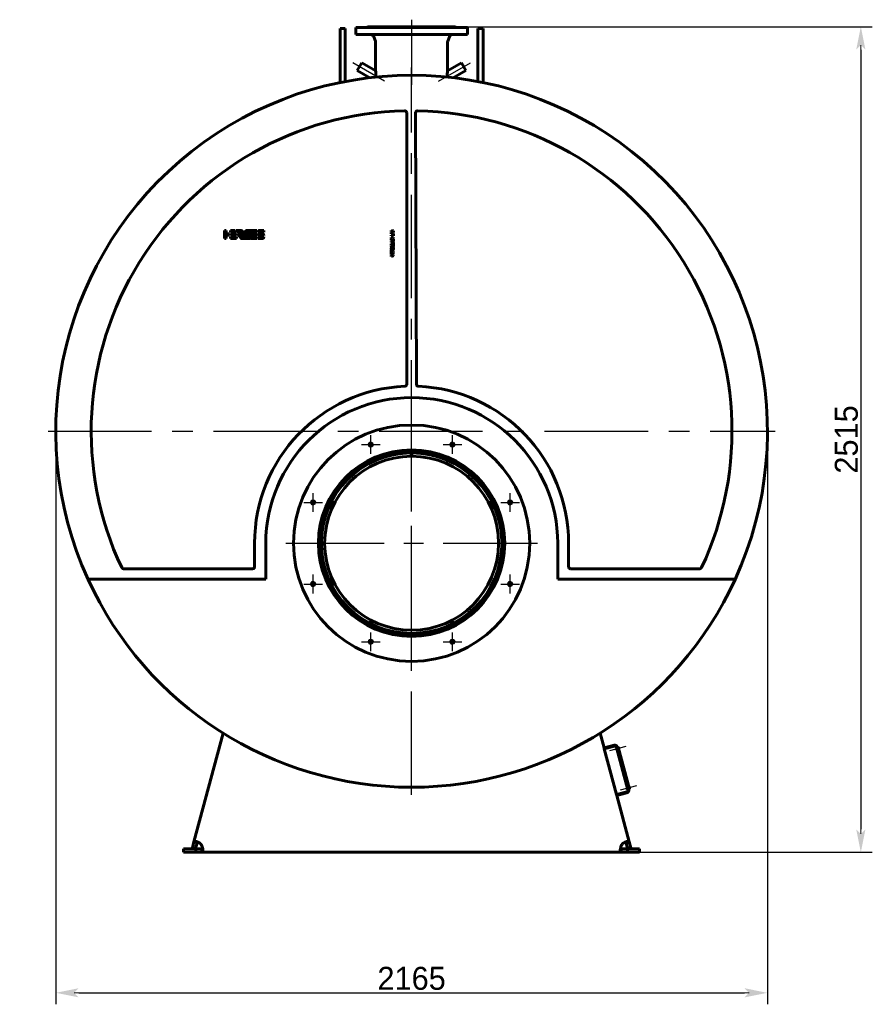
# Model space of a CAD drawing. Header units: millimetres. Extents: x 0 to 5303, y -172 to 841.
# Tile 4 of 6: x 2825 to 3085, y -172 to 128. Entities that reach past the tile are written whole.
import ezdxf

# ---------------------------------------------------------------- set-up
doc = ezdxf.new("R2010")
doc.units = ezdxf.units.MM
for name, pattern in [('CENTER_per1_scale0.163386', [8.3, 5.1875, -1.0375, 1.0375, -1.0375]), ('CENTER_per1_scale0.202756', [10.3, 6.4375, -1.2875, 1.2875, -1.2875]), ('CENTER_per1_scale0.270697', [13.751396, 8.594623, -1.718925, 1.718925, -1.718925]), ('CENTER_per1_scale0.433071', [22, 13.75, -2.75, 2.75, -2.75]), ('CENTER_per2_scale0.642792', [32.653848, 20.408655, -4.081731, 4.081731, -4.081731]), ('CENTER_per2b_scale0.992950', [50.44186, 31.526163, -6.305233, 6.305233, -6.305233]), ('CENTER_per3_scale0.694198', [35.265283, 22.040802, -4.40816, 4.40816, -4.40816]), ('CENTER_perf_scale0.944882', [48, 30, -6, 6, -6])]:
    doc.linetypes.add(name, pattern=pattern)
doc.styles.add('TextStyle_1', font='T-FLEX Type A.TTF', dxfattribs={"height": 7})
doc.dimstyles.new('DIM_ST_2', dxfattribs={"dimtxt": 7, "dimasz": 7, "dimexe": 3.5, "dimexo": 0, "dimgap": 0.875, "dimtad": 1, "dimlfac": 10, "dimrnd": 0.01, "dimdsep": 46, "dimtxsty": 'TextStyle_1', "dimblk": 'Arrow_3_C7_Status', "dimcen": 0.09, "dimclrd": 7, "dimclre": 7, "dimclrt": 7, "dimazin": 0, "dimtfac": 1, "dimtdec": 0, "dimtmove": 0, "dimatfit": 0, "dimldrblk": 'NONE', "dimfxl": 1, "dimtvp": 1, "dimtolj": 1, "dimarcsym": 0})
doc.dimstyles.new('DIM_ST_3', dxfattribs={"dimtxt": 7, "dimasz": 7, "dimexe": 3.5, "dimexo": 0, "dimgap": 0.875, "dimtad": 1, "dimlfac": 10, "dimrnd": 0.01, "dimdsep": 46, "dimtxsty": 'TextStyle_1', "dimblk": 'Arrow_3_C7_Status', "dimcen": 0.09, "dimclrd": 7, "dimclre": 7, "dimclrt": 7, "dimazin": 0, "dimtfac": 1, "dimtdec": 0, "dimtmove": 0, "dimatfit": 0, "dimldrblk": 'NONE', "dimfxl": 1, "dimtvp": 1, "dimtolj": 1, "dimarcsym": 0})

# ---------------------------------------------------------------- blocks, each defined once
blk = doc.blocks.new('Arrow_3_C7_Status')
at = {"color": 7, "linetype": 'Continuous', "lineweight": 0}
blk.add_line((-1, 0), (-0.8, 0), dxfattribs=at)
at = {"color": 7}
blk.add_solid([(-1, -0.2), (0, 0), (-0.8, 0), (-1, 0.2)], dxfattribs=at)
blk = doc.blocks.new('*D9')
at = {"color": 7, "lineweight": -2}
for p, q in [((-108.45, 2.5), (-108.45, -172.08)), ((108.45, 2.5), (108.45, -172.08)), ((-101.45, -168.58), (101.45, -168.58))]:
    blk.add_line(p, q, dxfattribs=at)
at = {"layer": 'Defpoints', "color": 0}
for p in [(-108.45, 2.5), (108.45, 2.5), (108.45, -168.58)]:
    blk.add_point(p, dxfattribs=at)
at = {"color": 7, "lineweight": -2, "xscale": 7, "yscale": 7, "zscale": 7}
for p, rotation in [((-108.45, -168.58), 180), ((108.45, -168.58), 360)]:
    blk.add_blockref('Arrow_3_C7_Status', p, dxfattribs=dict(at, rotation=rotation))
at = {"color": 7, "insert": (0, -164.21), "char_height": 7, "attachment_point": 5, "style": 'TextStyle_1'}
blk.add_mtext('\\A1;2165{\\H0.5x;\\S^ ;} ', dxfattribs=at)
blk = doc.blocks.new('_None')
blk = doc.blocks.new('*D10')
at = {"color": 7, "lineweight": -2}
for p, q in [((13.4, 125.75), (140.42, 125.75)), ((136.92, 118.75), (136.92, -118.75)), ((63.89, -125.75), (140.42, -125.75))]:
    blk.add_line(p, q, dxfattribs=at)
at = {"layer": 'Defpoints', "color": 0}
for p in [(13.4, 125.75), (63.89, -125.75), (136.92, -125.75)]:
    blk.add_point(p, dxfattribs=at)
at = {"color": 7, "lineweight": -2, "xscale": 7, "yscale": 7, "zscale": 7}
for p, rotation in [((136.92, 125.75), 89.99999999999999), ((136.92, -125.75), 270)]:
    blk.add_blockref('Arrow_3_C7_Status', p, dxfattribs=dict(at, rotation=rotation))
at = {"color": 7, "insert": (132.54, 0), "char_height": 7, "attachment_point": 5, "rotation": 90, "style": 'TextStyle_1'}
blk.add_mtext('\\A1;2515{\\H0.5x;\\S^ ;}', dxfattribs=at)
blk = doc.blocks.new('Проекция_12')
at = {"color": 7, "linetype": 'CENTER_per1_scale0.433071', "lineweight": 25}
blk.add_line((0, 127.8833), (0, 121.0167), dxfattribs=at)
at = {"color": 7, "linetype": 'Continuous', "lineweight": 60}
for p, q in [((-21.8, 119.5116), (-21.8, 125.151)), ((-20.2, 125.151), (-21.8, 125.151)), ((-20.2, 119.5116), (-20.2, 125.151)), ((-17, 125.55), (0, 125.55)), ((-17, 125.55), (-17, 123.35)), ((-17, 123.35), (0, 123.35)), ((-13.4, 125.75), (0, 125.75)), ((0, 125.75), (13.4, 125.75)), ((0, 125.55), (17, 125.55)), ((0, 123.35), (17, 123.35)), ((17, 123.35), (17, 125.55)), ((20.2, 119.5116), (20.2, 125.151)), ((21.8, 125.151), (20.2, 125.151)), ((21.8, 119.5116), (21.8, 125.151)), ((-11.5114, 122.6899), (-11.0145, 121.3147)), ((-10.955, 120.9749), (-10.955, 112.4243)), ((10.955, 112.4243), (10.955, 120.9749)), ((11.0145, 121.3147), (11.5114, 122.6899)), ((-21.8, 119.5116), (-21.8, 108.7364)), ((-20.2, 119.5116), (-20.2, 109.0522)), ((20.2, 109.0522), (20.2, 119.5116)), ((21.8, 108.7364), (21.8, 119.5116)), ((-15.2161, 114.769), (-15.8911, 113.5999)), ((-10.9422, 112.3015), (-15.2161, 114.769)), ((15.2161, 114.769), (10.9422, 112.3015)), ((16.5661, 112.4307), (15.2161, 114.769)), ((-15.8911, 113.5999), (-16.5661, 112.4307)), ((-16.5661, 112.4307), (-12.7075, 110.2029)), ((-10.955, 112.4243), (-10.955, 112.3088)), ((10.955, 112.3088), (10.955, 112.4243)), ((12.7075, 110.2029), (16.5661, 112.4307)), ((-1.5, 16.8045), (-1.5, 99.5273)), ((1.4582, 16.8088), (1.2167, 99.5312)), ((-57, 63.6918), (-56.4993, 63.6901)), ((-57, 63.6916), (-57, 63.6918)), ((-57, 61.1914), (-57, 63.6916)), ((-56.4993, 63.6901), (-56.4993, 62.692)), ((-55.2013, 63.1922), (-55.2013, 63.6915)), ((-55.2013, 63.6915), (-53.8901, 63.6915)), ((-53.4747, 63.2008), (-55.2013, 63.1922)), ((-53.8901, 63.6915), (-53.4747, 63.2008)), ((-53.127, 63.2044), (-53.5393, 63.6915)), ((-53.5393, 63.6915), (-52.2808, 63.6915)), ((-52.184, 63.2044), (-53.127, 63.2044)), ((-52.184, 63.2039), (-52.184, 63.2044)), ((-49.7929, 63.6872), (-49.2296, 63.6872)), ((-47.1276, 63.1864), (-48.27, 63.1864)), ((-48.0745, 63.6871), (-47.1276, 63.6871)), ((-47.1276, 63.6871), (-47.1276, 63.1864)), ((-45, 63.1864), (-46.8709, 63.1864)), ((-46.2603, 63.6865), (-45, 63.6865)), ((-45, 63.6865), (-45, 63.1864)), ((-6.1892, 63.6891), (-5.5, 63.5228)), ((-6.1892, 63.4525), (-6.1892, 63.6891)), ((-5.8255, 63.3854), (-6.1892, 63.4525)), ((-6.1892, 63.2789), (-5.9939, 63.3213)), ((-6.1892, 63.0269), (-6.1892, 63.2789)), ((-5.8389, 62.9432), (-6.1892, 63.0269)), ((-5.9939, 63.3213), (-5.8544, 63.3528)), ((-5.8844, 63.1606), (-5.9608, 63.1488)), ((-5.9608, 63.1488), (-5.8839, 63.139)), ((-5.81, 63.1787), (-5.8844, 63.1606)), ((-5.8839, 63.139), (-5.8079, 63.1209)), ((-5.8544, 63.3528), (-5.7397, 63.373)), ((-5.7397, 63.373), (-5.8255, 63.3854)), ((-5.5, 63.2573), (-5.81, 63.1787)), ((-5.8079, 63.1209), (-5.5, 63.0403)), ((-5.5, 63.5228), (-5.5, 63.2573)), ((-5.5, 63.0403), (-5.5, 62.7727)), ((-56.5282, 61.1914), (-57, 61.1914)), ((-56.4993, 61.1914), (-56.5282, 61.1914)), ((-56.4993, 62.692), (-55.5116, 62.692)), ((-56.4993, 62.192), (-56.4993, 61.1914)), ((-55.5223, 62.192), (-56.4993, 62.192)), ((-55.5116, 62.192), (-55.5223, 62.192)), ((-55.5116, 62.692), (-55.5116, 62.192)), ((-55.2013, 62.192), (-55.2013, 62.6913)), ((-55.2013, 62.6913), (-53.3168, 62.6913)), ((-53.3181, 62.192), (-55.2013, 62.192)), ((-55.2013, 61.1918), (-55.2013, 61.6911)), ((-55.2013, 61.6911), (-53.3168, 61.6911)), ((-53.3181, 61.1918), (-55.2013, 61.1918)), ((-53.3168, 62.6913), (-53.3181, 62.192)), ((-53.3168, 61.6911), (-53.3181, 61.1918)), ((-51.749, 62.0363), (-52.0843, 62.4324)), ((-47.1289, 61.1878), (-49.0121, 61.1878)), ((-48.8395, 61.6885), (-47.8274, 61.6885)), ((-48.6493, 62.1832), (-48.4602, 62.684)), ((-47.8274, 62.1832), (-48.6493, 62.1832)), ((-48.4602, 62.684), (-47.1276, 62.684)), ((-47.1289, 62.1832), (-47.8274, 62.1832)), ((-47.8274, 61.6885), (-47.1276, 61.6885)), ((-47.1276, 62.684), (-47.1289, 62.1832)), ((-47.1276, 61.6885), (-47.1289, 61.1878)), ((-46.8928, 61.6885), (-45.0218, 61.6885)), ((-46.8928, 61.1878), (-46.8928, 61.6885)), ((-45.6325, 61.1878), (-46.8928, 61.1878)), ((-46.872, 62.6913), (-46.2142, 62.6913)), ((-45.6953, 62.1838), (-46.2603, 62.1838)), ((-46.2142, 62.6913), (-46.1975, 62.6904)), ((-46.1975, 62.6904), (-45.6325, 62.6904)), ((-45.6846, 62.1832), (-45.6953, 62.1838)), ((-45.0208, 62.1832), (-45.6846, 62.1832)), ((-6.1892, 62.844), (-5.8616, 62.905)), ((-6.1892, 62.6053), (-6.1892, 62.844)), ((-5.5, 62.7727), (-6.1892, 62.6053)), ((-6.1892, 62.0278), (-6.1892, 62.2499)), ((-6.1892, 62.2499), (-5.6705, 62.2499)), ((-5.5, 62.0278), (-6.1892, 62.0278)), ((-6.1892, 61.5432), (-5.8616, 61.2911)), ((-6.1892, 61.2653), (-6.1892, 61.5432)), ((-6.0001, 61.1361), (-6.1892, 61.2653)), ((-6.1892, 61.0153), (-6.0001, 61.1361)), ((-6.1892, 60.7353), (-6.1892, 61.0153)), ((-5.8616, 60.9801), (-6.1892, 60.7353)), ((-6.1892, 60.3437), (-5.5, 60.6702)), ((-6.1892, 60.0678), (-6.1892, 60.3437)), ((-5.5, 59.7414), (-6.1892, 60.0678)), ((-6.0083, 60.2032), (-5.7841, 60.2941)), ((-5.7841, 60.1123), (-6.0083, 60.2032)), ((-5.8616, 62.905), (-5.7955, 62.9163)), ((-5.8616, 61.2911), (-5.5, 61.5701)), ((-5.5, 60.7012), (-5.8616, 60.9801)), ((-5.7862, 62.9328), (-5.8389, 62.9432)), ((-5.7955, 62.9163), (-5.7366, 62.9246)), ((-5.7366, 62.9246), (-5.7862, 62.9328)), ((-5.7841, 60.2941), (-5.7841, 60.1123)), ((-5.5, 61.3004), (-5.7201, 61.1361)), ((-5.7201, 61.1361), (-5.5, 60.978)), ((-5.6705, 62.5723), (-5.5, 62.5723)), ((-5.6705, 62.2499), (-5.6705, 62.5723)), ((-5.5, 60.4191), (-5.6261, 60.3602)), ((-5.6261, 60.3602), (-5.6261, 60.0451)), ((-5.6261, 60.0451), (-5.5, 59.9903)), ((-5.5, 62.5723), (-5.5, 62.0278)), ((-5.5, 61.5701), (-5.5, 61.3004)), ((-5.5, 60.978), (-5.5, 60.7012)), ((-5.5, 60.6702), (-5.5, 60.4191)), ((-6.1892, 59.3301), (-6.1892, 59.6401)), ((-6.1892, 59.6401), (-5.5, 59.6401)), ((-5.8554, 59.2279), (-6.1892, 59.3301)), ((-6.1892, 59.0863), (-5.8564, 59.1927)), ((-6.1892, 58.7784), (-6.1892, 59.0863)), ((-5.5, 58.7784), (-6.1892, 58.7784)), ((-6.1892, 57.0468), (-6.1892, 57.7556)), ((-6.1892, 57.7556), (-6.0083, 57.7556)), ((-6.0083, 57.0468), (-6.1892, 57.0468)), ((-6.0083, 57.7556), (-6.0083, 57.5169)), ((-6.0083, 57.5169), (-5.5, 57.5169)), ((-5.5, 57.2875), (-6.0083, 57.2875)), ((-6.0083, 57.2875), (-6.0083, 57.0468)), ((-5.9515, 59.4335), (-5.8534, 59.4056)), ((-5.8503, 59.4273), (-5.9515, 59.4335)), ((-5.8534, 59.0099), (-5.9494, 58.984)), ((-5.9494, 58.984), (-5.8492, 58.9892)), ((-5.8534, 59.4056), (-5.5, 59.2919)), ((-5.5, 59.1266), (-5.8534, 59.0099)), ((-5.5, 59.4273), (-5.8503, 59.4273)), ((-5.8492, 58.9892), (-5.5, 58.9902)), ((-5.5, 59.9903), (-5.5, 59.7414)), ((-5.5, 59.6401), (-5.5, 59.4273)), ((-5.5, 59.2919), (-5.5, 59.1266)), ((-5.5, 58.9902), (-5.5, 58.7784)), ((-5.5, 57.5169), (-5.5, 57.2875)), ((-6.1892, 56.5912), (-5.5, 56.2977)), ((-6.1892, 56.3504), (-6.1892, 56.5912)), ((-5.8523, 56.2161), (-6.1892, 56.3504)), ((-6.1892, 55.9981), (-5.8534, 56.1335)), ((-5.5, 56.0477), (-6.1892, 55.7574)), ((-6.1892, 55.7574), (-6.1892, 55.9981)), ((-6.1891, 56.9207), (-5.5, 56.9207)), ((-6.1891, 56.6986), (-6.1891, 56.9207)), ((-5.5, 56.6986), (-6.1891, 56.6986)), ((-5.8534, 56.1335), (-5.8027, 56.1526)), ((-5.7909, 56.1939), (-5.8523, 56.2161)), ((-5.8027, 56.1526), (-5.7356, 56.1758)), ((-5.7356, 56.1758), (-5.7909, 56.1939)), ((-5.5, 56.9207), (-5.5, 56.6986)), ((-5.5, 56.2977), (-5.5, 56.0477)), ((-0.1008, -4.1002), (-0.0971, -5.1002)), ((0.1008, -4.1002), (0.0971, -5.1002)), ((-47.85, -38.8), (-47.85, -31.6)), ((-44.45, -31.6), (-44.45, -42.6)), ((44.55, -42.6), (44.55, -31.6)), ((47.85, -31.6), (47.85, -38.8)), ((-87.8238, -39.4), (-48.45, -39.4)), ((48.45, -39.4), (87.8238, -39.4)), ((-98.4076, -42.6), (-98.6105, -42.6373)), ((-44.45, -42.6), (-98.4076, -42.6)), ((98.4076, -42.6), (44.55, -42.6)), ((98.6107, -42.6367), (98.4076, -42.6)), ((-66.3222, -122.5855), (-57.4521, -89.4819)), ((57.4521, -89.4819), (58.6606, -93.992)), ((61.7515, -93.1637), (58.6606, -93.992)), ((58.7382, -94.2817), (58.6606, -93.992)), ((61.8292, -93.4535), (58.7382, -94.2817)), ((58.7382, -94.2817), (62.4652, -108.1911)), ((62.5295, -94.1355), (62.2398, -94.2131)), ((62.2398, -94.2131), (62.3226, -94.5222)), ((62.3226, -94.5222), (62.6124, -94.4446)), ((65.9097, -106.7505), (62.4415, -93.8071)), ((62.7572, -93.826), (62.7313, -93.7294)), ((62.7572, -93.826), (62.9504, -93.7743)), ((66.3668, -106.5245), (62.9504, -93.7743)), ((62.9988, -93.8389), (62.9698, -93.8467)), ((63.0723, -93.8814), (63.2094, -94.3933)), ((63.138, -94.4746), (63.167, -94.4668)), ((62.4652, -108.1911), (65.5562, -107.3629)), ((62.5428, -108.4809), (65.6338, -107.6526)), ((65.7389, -106.113), (65.4491, -106.1906)), ((65.4491, -106.1906), (65.5319, -106.4997)), ((65.5319, -106.4997), (65.8217, -106.4221)), ((66.3668, -106.5245), (66.1736, -106.5762)), ((66.1995, -106.6728), (66.1736, -106.5762)), ((66.2081, -105.8164), (66.1792, -105.8242)), ((66.2816, -105.8589), (66.4188, -106.3708)), ((66.3474, -106.452), (66.3764, -106.4443)), ((62.4652, -108.1911), (62.5428, -108.4809)), ((62.5428, -108.4809), (66.3222, -122.5855)), ((-66.8069, -124.3946), (-66.3222, -122.5855)), ((-65.3562, -122.8443), (-66.3222, -122.5855)), ((-65.841, -124.6534), (-65.3562, -122.8443)), ((65.3562, -122.8443), (66.3222, -122.5855)), ((65.3562, -122.8443), (65.841, -124.6534)), ((66.3222, -122.5855), (66.8069, -124.3946)), ((-69.5, -124.75), (-65.7669, -124.75)), ((-69.5, -125.75), (-69.5, -124.75)), ((-69.5, -125.75), (-65.7669, -125.75)), ((-65.841, -124.6534), (-66.8069, -124.3946)), ((-65.7669, -124.75), (-63.894, -124.75)), ((-65.7669, -124.75), (-65.7669, -125.75)), ((-65.7669, -125.75), (-63.894, -125.75)), ((-63.894, -124.75), (-63.894, -125.75)), ((63.894, -125.75), (-63.894, -125.75)), ((63.894, -124.75), (65.7669, -124.75)), ((63.894, -124.75), (63.894, -125.75)), ((63.894, -125.75), (65.7669, -125.75)), ((69.5, -124.75), (65.7669, -124.75)), ((65.7669, -124.75), (65.7669, -125.75)), ((69.5, -125.75), (65.7669, -125.75)), ((65.841, -124.6534), (66.8069, -124.3946)), ((69.5, -124.75), (69.5, -125.75))]:
    blk.add_line(p, q, dxfattribs=at)
at = {"color": 7, "linetype": 'CENTER_per1_scale0.270697', "lineweight": 25}
blk.add_line((0, 125.0232), (0, 118.9814), dxfattribs=at)
at = {"color": 7, "linetype": 'CENTER_per3_scale0.694198', "lineweight": 25}
blk.add_line((0, 123.3082), (0, 108.0619), dxfattribs=at)
at = {"color": 7, "linetype": 'CENTER_per2_scale0.642792', "lineweight": 25}
for p, q in [((-8.2145, 109.1678), (-17.9118, 114.7665)), ((8.2145, 109.1678), (17.9118, 114.7665))]:
    blk.add_line(p, q, dxfattribs=at)
at = {"color": 7, "linetype": 'CENTER_per2b_scale0.992950', "lineweight": 25}
for p, q in [((0, -108.2833), (0, 113.2833)), ((-110.7833, 2.5), (110.7833, 2.5))]:
    blk.add_line(p, q, dxfattribs=at)
at = {"color": 7, "linetype": 'CENTER_perf_scale0.944882', "lineweight": 25}
for p, q in [((0, -69.9333), (0, 6.7333)), ((-38.3333, -31.6), (38.3333, -31.6))]:
    blk.add_line(p, q, dxfattribs=at)
at = {"color": 7, "linetype": 'CENTER_per1_scale0.202756', "lineweight": 25}
for p, q in [((-12.4372, -4.4222), (-12.4372, 1.2744)), ((12.4372, -4.4222), (12.4372, 1.2744)), ((-15.2855, -1.5739), (-9.5889, -1.5739)), ((9.5889, -1.5739), (15.2855, -1.5739)), ((-30.0261, -22.0111), (-30.0261, -16.3145)), ((30.0261, -22.0111), (30.0261, -16.3145)), ((-32.8744, -19.1628), (-27.1778, -19.1628)), ((27.1778, -19.1628), (32.8744, -19.1628)), ((-30.0261, -46.8855), (-30.0261, -41.1889)), ((30.0261, -46.8855), (30.0261, -41.1889)), ((-32.8744, -44.0372), (-27.1778, -44.0372)), ((27.1778, -44.0372), (32.8744, -44.0372)), ((-12.4372, -64.4744), (-12.4372, -58.7778)), ((12.4372, -64.4744), (12.4372, -58.7778)), ((-15.2855, -61.6261), (-9.5889, -61.6261)), ((9.5889, -61.6261), (15.2855, -61.6261))]:
    blk.add_line(p, q, dxfattribs=at)
at = {"color": 7, "linetype": 'CENTER_per1_scale0.163386', "lineweight": 25}
for p, q in [((65.3367, -93.549), (60.0273, -94.9716)), ((68.5461, -105.5264), (63.2367, -106.9491))]:
    blk.add_line(p, q, dxfattribs=at)
at = {"color": 7, "lineweight": 60, "flags": 128}
for points in [[(-52.2808, 63.6915), (-52.2531, 63.6913), (-52.2259, 63.6906), (-52.1992, 63.6896), (-52.1728, 63.6881), (-52.1469, 63.6862), (-52.1218, 63.6839), (-52.0972, 63.6812), (-52.0729, 63.6782), (-52.0491, 63.6747), (-52.0212, 63.6702), (-51.9939, 63.665), (-51.9672, 63.6594), (-51.941, 63.6533), (-51.9154, 63.6466), (-51.8904, 63.6395), (-51.8659, 63.6318), (-51.842, 63.6237), (-51.8186, 63.6151), (-51.7958, 63.6061), (-51.7736, 63.5966), (-51.7519, 63.5866), (-51.732, 63.5768), (-51.7126, 63.5666), (-51.6937, 63.5561), (-51.6752, 63.5451), (-51.6573, 63.5338), (-51.6388, 63.5214), (-51.6209, 63.5086), (-51.6035, 63.4955), (-51.5866, 63.4819), (-51.5703, 63.468), (-51.5546, 63.4537), (-51.5403, 63.4399), (-51.5264, 63.4258), (-51.5131, 63.4113), (-51.5002, 63.3966), (-51.4878, 63.3816), (-51.4745, 63.3645), (-51.4618, 63.347), (-51.4498, 63.3292), (-51.4383, 63.3111), (-51.4274, 63.2927), (-51.4172, 63.2739), (-51.4075, 63.2549), (-51.3984, 63.2355), (-51.3903, 63.2169), (-51.3828, 63.198), (-51.3758, 63.1788), (-51.3693, 63.1595), (-51.3633, 63.1399), (-51.3579, 63.1201), (-51.3522, 63.0964), (-51.3472, 63.0725), (-51.343, 63.0483), (-51.3395, 63.0239), (-51.337, 63.0019), (-51.335, 62.9797), (-51.3337, 62.9573), (-51.3329, 62.9348), (-51.3327, 62.9121), (-51.3331, 62.8893), (-51.334, 62.8663), (-51.3355, 62.8432), (-51.338, 62.8167), (-51.3412, 62.79), (-51.3451, 62.7631), (-51.3498, 62.7362), (-51.3552, 62.7092), (-51.3614, 62.682), (-51.3683, 62.6548), (-51.3752, 62.6298), (-51.3828, 62.6048), (-51.391, 62.5797), (-51.3999, 62.5546), (-51.4093, 62.5295), (-51.4193, 62.5044)], [(-50.8953, 63.1064), (-50.8841, 63.1317), (-50.8724, 63.1564), (-50.8603, 63.1805), (-50.8478, 63.2041), (-50.8348, 63.2272), (-50.8215, 63.2497), (-50.8077, 63.2717), (-50.7946, 63.2913), (-50.7813, 63.3105), (-50.7675, 63.3293), (-50.7534, 63.3476), (-50.739, 63.3654), (-50.7242, 63.3827), (-50.709, 63.3997), (-50.6935, 63.4161), (-50.6776, 63.4321), (-50.6614, 63.4476), (-50.6448, 63.4626), (-50.6279, 63.4772), (-50.6116, 63.4905), (-50.595, 63.5034), (-50.5781, 63.5159), (-50.5608, 63.528), (-50.5433, 63.5396), (-50.5244, 63.5515), (-50.5051, 63.563), (-50.4854, 63.5739), (-50.4654, 63.5844), (-50.4451, 63.5945), (-50.4244, 63.604), (-50.4045, 63.6126), (-50.3844, 63.6207), (-50.3639, 63.6285), (-50.3431, 63.6358), (-50.3221, 63.6426), (-50.2982, 63.6498), (-50.2739, 63.6565), (-50.2493, 63.6626), (-50.2242, 63.6682), (-50.1988, 63.6733), (-50.173, 63.6778), (-50.1468, 63.6818), (-50.1202, 63.6852)], [(-50.1202, 63.6852), (-50.1113, 63.6862), (-50.1029, 63.687), (-50.0951, 63.6875), (-50.0879, 63.6877), (-50.0812, 63.6877), (-50.075, 63.6874), (-50.0694, 63.6869), (-50.0643, 63.6861), (-50.0597, 63.6849), (-50.0556, 63.6835), (-50.052, 63.6818), (-50.0488, 63.6797), (-50.0461, 63.6774), (-50.0439, 63.6747), (-50.042, 63.6713), (-50.0405, 63.6675), (-50.0397, 63.6632), (-50.0393, 63.6585), (-50.0394, 63.6533), (-50.04, 63.6477), (-50.0411, 63.6416), (-50.0424, 63.6355), (-50.0442, 63.6291), (-50.0463, 63.6222), (-50.0487, 63.6149), (-50.0515, 63.6072), (-50.0546, 63.599)], [(-49.8547, 63.6517), (-49.8527, 63.657), (-49.8503, 63.6618), (-49.8476, 63.666), (-49.8445, 63.6698), (-49.8412, 63.6732), (-49.8376, 63.676), (-49.8338, 63.6785), (-49.8298, 63.6806), (-49.8257, 63.6823), (-49.8194, 63.6843), (-49.813, 63.6857), (-49.8063, 63.6866), (-49.7996, 63.687), (-49.7929, 63.6872)], [(-49.2296, 63.6872), (-49.2239, 63.6871), (-49.2187, 63.6867), (-49.214, 63.6862), (-49.2097, 63.6854), (-49.206, 63.6844), (-49.2026, 63.6833), (-49.1992, 63.6816), (-49.1963, 63.6796), (-49.194, 63.6774), (-49.1922, 63.6748), (-49.1909, 63.672), (-49.1899, 63.6685), (-49.1896, 63.6648), (-49.1897, 63.6606), (-49.1903, 63.6562), (-49.1913, 63.6515), (-49.1927, 63.6465), (-49.1944, 63.6413), (-49.1963, 63.6358), (-49.1986, 63.6301)], [(-49.0127, 63.6472), (-49.0106, 63.6526), (-49.0082, 63.6575), (-49.0054, 63.662), (-49.0023, 63.666), (-48.9988, 63.6696), (-48.9952, 63.6728), (-48.9913, 63.6756), (-48.9871, 63.6781), (-48.9828, 63.6803), (-48.9764, 63.6828), (-48.9698, 63.6847), (-48.9631, 63.686), (-48.9563, 63.6868), (-48.9495, 63.6872)], [(-48.3893, 63.6872), (-48.3835, 63.6871), (-48.3783, 63.6868), (-48.3736, 63.6861), (-48.3693, 63.6853), (-48.3654, 63.6842), (-48.362, 63.6828), (-48.3585, 63.6809), (-48.3555, 63.6786), (-48.3531, 63.676), (-48.3511, 63.6731), (-48.3497, 63.67), (-48.3486, 63.6661), (-48.3481, 63.6619), (-48.3481, 63.6574), (-48.3486, 63.6527), (-48.3495, 63.6476), (-48.3508, 63.6424), (-48.3524, 63.637), (-48.3543, 63.6314), (-48.3566, 63.6256)], [(-46.8709, 63.1864), (-46.8664, 63.208), (-46.8616, 63.2291), (-46.8564, 63.2498), (-46.8508, 63.27), (-46.8447, 63.2898), (-46.8383, 63.309), (-46.8314, 63.3278), (-46.8242, 63.3461), (-46.8161, 63.3648), (-46.8076, 63.3829), (-46.7987, 63.4005), (-46.7894, 63.4176), (-46.7795, 63.4342), (-46.7693, 63.4503), (-46.7586, 63.4658), (-46.7475, 63.4808), (-46.7359, 63.4952), (-46.7238, 63.5092), (-46.7114, 63.5226), (-46.6985, 63.5355), (-46.6859, 63.5472), (-46.6729, 63.5584), (-46.6596, 63.5691), (-46.6458, 63.5794), (-46.6317, 63.5892), (-46.6162, 63.5991), (-46.6004, 63.6084), (-46.5841, 63.6173), (-46.5673, 63.6256), (-46.5501, 63.6333), (-46.5325, 63.6406), (-46.5155, 63.6469), (-46.4981, 63.6528), (-46.4802, 63.6582), (-46.462, 63.6631), (-46.4435, 63.6676), (-46.4245, 63.6716), (-46.4051, 63.6751), (-46.3854, 63.6781), (-46.3652, 63.6807), (-46.3447, 63.6828), (-46.3242, 63.6844), (-46.3032, 63.6855), (-46.2819, 63.6862), (-46.2603, 63.6865)], [(-52.8004, 62.2888), (-52.8051, 62.293), (-52.8097, 62.2974), (-52.8141, 62.302), (-52.8182, 62.3069), (-52.8218, 62.312), (-52.8248, 62.3173), (-52.8264, 62.321), (-52.8276, 62.3249), (-52.8284, 62.3288), (-52.8288, 62.3329), (-52.8287, 62.3371), (-52.828, 62.3414), (-52.8267, 62.3458)], [(-52.8267, 62.3458), (-52.8249, 62.3503), (-52.8228, 62.3542), (-52.8205, 62.3574), (-52.8179, 62.3602), (-52.8151, 62.3624), (-52.8114, 62.3646), (-52.8074, 62.3661), (-52.8031, 62.3671), (-52.7987, 62.3677), (-52.7926, 62.3678), (-52.7864, 62.3676), (-52.7801, 62.367), (-52.7739, 62.3664), (-52.7677, 62.3659), (-52.7618, 62.3658)], [(-52.2761, 62.3667), (-52.2657, 62.3677), (-52.2555, 62.3681), (-52.2457, 62.3681), (-52.2362, 62.3675), (-52.2269, 62.3665), (-52.2179, 62.3649), (-52.2097, 62.3629), (-52.2018, 62.3604), (-52.1941, 62.3574), (-52.1867, 62.354), (-52.1795, 62.35), (-52.1725, 62.3455), (-52.1658, 62.3404), (-52.1593, 62.3349), (-52.1531, 62.3288), (-52.1471, 62.3221), (-52.1414, 62.315), (-52.1359, 62.3073), (-52.1307, 62.2991), (-52.1257, 62.2903)], [(-52.0843, 62.4324), (-52.0784, 62.4398), (-52.0722, 62.4477), (-52.0657, 62.4559), (-52.0589, 62.4647), (-52.0519, 62.4738), (-52.0446, 62.4833), (-52.0372, 62.4931), (-52.0267, 62.5072), (-52.016, 62.5218), (-52.005, 62.537), (-51.994, 62.5526), (-51.9808, 62.5717), (-51.9677, 62.5913), (-51.9547, 62.6112), (-51.942, 62.6314), (-51.9297, 62.6518), (-51.9179, 62.6722), (-51.9084, 62.6893), (-51.8995, 62.7064), (-51.8912, 62.7233), (-51.8835, 62.74), (-51.8779, 62.753), (-51.8728, 62.7657), (-51.8682, 62.7783), (-51.8641, 62.7905), (-51.8613, 62.8002), (-51.8588, 62.8096), (-51.8568, 62.8189), (-51.8551, 62.8279), (-51.8539, 62.8367), (-51.8532, 62.8451), (-51.8529, 62.8532), (-51.853, 62.8611), (-51.8537, 62.8687)], [(-51.764, 61.1924), (-51.7752, 61.192), (-51.7859, 61.1922), (-51.7961, 61.1928), (-51.8059, 61.1939), (-51.8153, 61.1955), (-51.8242, 61.1974), (-51.8326, 61.1997), (-51.8408, 61.2025), (-51.8486, 61.2056), (-51.8576, 61.2097), (-51.8662, 61.2144), (-51.8744, 61.2196), (-51.8824, 61.2252), (-51.8902, 61.2313), (-51.8977, 61.2378), (-51.9065, 61.2462), (-51.9152, 61.255), (-51.9237, 61.2644), (-51.9322, 61.2743), (-51.9408, 61.2846), (-51.9521, 61.2988), (-51.9638, 61.3135), (-51.9759, 61.3288)], [(-51.0836, 61.239), (-51.0888, 61.2452), (-51.0945, 61.2519), (-51.1007, 61.259), (-51.1072, 61.2665), (-51.1141, 61.2744), (-51.1214, 61.2826), (-51.129, 61.2911), (-51.1369, 61.3), (-51.1473, 61.3116), (-51.158, 61.3235), (-51.1692, 61.3359), (-51.1806, 61.3487), (-51.1923, 61.3617), (-51.21, 61.3817), (-51.2281, 61.4021), (-51.2464, 61.4229), (-51.2646, 61.4439), (-51.2828, 61.465), (-51.3006, 61.4862), (-51.314, 61.5022), (-51.327, 61.5181), (-51.3396, 61.5338), (-51.3517, 61.5492), (-51.3633, 61.5644), (-51.372, 61.576), (-51.3803, 61.5874), (-51.3882, 61.5986), (-51.3956, 61.6094), (-51.4024, 61.6198), (-51.4082, 61.6291), (-51.4136, 61.638), (-51.4184, 61.6465), (-51.4227, 61.6547), (-51.4264, 61.6625), (-51.4296, 61.6699), (-51.4322, 61.6769), (-51.4341, 61.683), (-51.4354, 61.6886), (-51.4361, 61.6938), (-51.4363, 61.6987), (-51.4358, 61.703), (-51.4348, 61.707)], [(-50.9547, 61.2699), (-50.9588, 61.2601), (-50.9631, 61.251), (-50.9673, 61.2425), (-50.9716, 61.2347), (-50.9759, 61.2276), (-50.9803, 61.2212), (-50.9847, 61.2155), (-50.9888, 61.2109), (-50.993, 61.2069), (-50.9973, 61.2034), (-51.0016, 61.2006), (-51.006, 61.1984), (-51.0105, 61.1968), (-51.015, 61.1959), (-51.0195, 61.1955), (-51.0242, 61.1958), (-51.029, 61.1966), (-51.0338, 61.198), (-51.0388, 61.2001), (-51.0439, 61.2028), (-51.0492, 61.206), (-51.0545, 61.2099), (-51.0601, 61.2145), (-51.0657, 61.2196), (-51.0715, 61.2254), (-51.0775, 61.2319), (-51.0836, 61.239)], [(-50.6993, 61.1927), (-50.7073, 61.1927), (-50.7147, 61.193), (-50.7215, 61.1935), (-50.7278, 61.1943), (-50.7336, 61.1954), (-50.7388, 61.1967), (-50.7436, 61.1983), (-50.7478, 61.2002), (-50.7515, 61.2024), (-50.7547, 61.2049), (-50.7575, 61.2078), (-50.7598, 61.2109), (-50.7618, 61.2147), (-50.7632, 61.219), (-50.7641, 61.2236), (-50.7644, 61.2287), (-50.7642, 61.2341), (-50.7635, 61.24), (-50.7624, 61.246), (-50.7609, 61.2523), (-50.7589, 61.2591), (-50.7565, 61.2662), (-50.7537, 61.2737)], [(-50.0935, 61.3161), (-50.0983, 61.3049), (-50.1032, 61.2942), (-50.1082, 61.2842), (-50.1134, 61.2748), (-50.1186, 61.266), (-50.124, 61.2577), (-50.1295, 61.25), (-50.1358, 61.2421), (-50.1421, 61.2349), (-50.1486, 61.2283), (-50.1553, 61.2224), (-50.1621, 61.217), (-50.1691, 61.2123), (-50.1763, 61.2081), (-50.1836, 61.2045), (-50.1911, 61.2014), (-50.1987, 61.1989), (-50.2064, 61.1969), (-50.2142, 61.1955), (-50.2222, 61.1945), (-50.2304, 61.1939)], [(-49.8573, 61.1882), (-49.8659, 61.1885), (-49.8738, 61.189), (-49.881, 61.1898), (-49.8876, 61.1909), (-49.8936, 61.1922), (-49.899, 61.1938), (-49.9039, 61.1958), (-49.9085, 61.1982), (-49.9124, 61.2011), (-49.9157, 61.2043), (-49.9183, 61.208), (-49.9202, 61.2121), (-49.9216, 61.2166), (-49.9223, 61.2216), (-49.9224, 61.227), (-49.9219, 61.2329), (-49.9209, 61.2393), (-49.9194, 61.246), (-49.9173, 61.2533), (-49.9147, 61.261), (-49.9116, 61.2693)], [(-49.2515, 61.3116), (-49.2563, 61.3004), (-49.2612, 61.2898), (-49.2662, 61.2798), (-49.2714, 61.2703), (-49.2766, 61.2615), (-49.282, 61.2532), (-49.2875, 61.2455), (-49.2937, 61.2376), (-49.3001, 61.2304), (-49.3066, 61.2239), (-49.3133, 61.2179), (-49.3201, 61.2126), (-49.3271, 61.2078), (-49.3343, 61.2036), (-49.3416, 61.2), (-49.3491, 61.197), (-49.3567, 61.1944), (-49.3644, 61.1925), (-49.3722, 61.191), (-49.3802, 61.19), (-49.3884, 61.1894)], [(-46.2603, 62.1838), (-46.2828, 62.184), (-46.3048, 62.1848), (-46.3265, 62.186), (-46.3478, 62.1877), (-46.3687, 62.19), (-46.3891, 62.1927), (-46.4092, 62.1959), (-46.4288, 62.1996), (-46.449, 62.204), (-46.4687, 62.2089), (-46.488, 62.2144), (-46.5068, 62.2204), (-46.5252, 62.2269), (-46.5431, 62.234), (-46.5606, 62.2416), (-46.5776, 62.2498), (-46.5942, 62.2585), (-46.6104, 62.2677), (-46.6261, 62.2775), (-46.6413, 62.2878), (-46.6553, 62.298), (-46.6688, 62.3087), (-46.682, 62.3198), (-46.6948, 62.3315), (-46.7072, 62.3436), (-46.7199, 62.3569), (-46.7321, 62.3708), (-46.7439, 62.3852), (-46.7552, 62.4002), (-46.7661, 62.4157), (-46.7766, 62.4317), (-46.786, 62.4473), (-46.7951, 62.4634), (-46.8037, 62.4799), (-46.8119, 62.4969), (-46.8198, 62.5144), (-46.8272, 62.5323), (-46.8343, 62.5507), (-46.8409, 62.5696), (-46.8471, 62.589), (-46.853, 62.6088), (-46.8583, 62.6288), (-46.8633, 62.6491), (-46.8678, 62.67), (-46.872, 62.6913)], [(-45.6325, 62.6904), (-45.61, 62.6902), (-45.5879, 62.6894), (-45.5663, 62.6882), (-45.545, 62.6865), (-45.5241, 62.6843), (-45.5037, 62.6816), (-45.4836, 62.6784), (-45.464, 62.6747), (-45.4438, 62.6703), (-45.4241, 62.6653), (-45.4048, 62.6599), (-45.386, 62.6539), (-45.3677, 62.6473), (-45.3497, 62.6402), (-45.3323, 62.6326), (-45.3152, 62.6245), (-45.2986, 62.6158), (-45.2825, 62.6065), (-45.2668, 62.5968), (-45.2515, 62.5865), (-45.2376, 62.5763), (-45.224, 62.5656), (-45.2108, 62.5545), (-45.1981, 62.5428), (-45.1857, 62.5307), (-45.173, 62.5174), (-45.1608, 62.5035), (-45.149, 62.4891), (-45.1376, 62.4742), (-45.1267, 62.4587), (-45.1163, 62.4427), (-45.1068, 62.4271), (-45.0978, 62.411), (-45.0891, 62.3945), (-45.0809, 62.3775), (-45.0731, 62.36), (-45.0656, 62.3421), (-45.0586, 62.3237), (-45.0519, 62.3048), (-45.0457, 62.2855), (-45.0399, 62.2656), (-45.0345, 62.2457), (-45.0295, 62.2253), (-45.025, 62.2045), (-45.0208, 62.1832)], [(-45.0218, 61.6885), (-45.0262, 61.6668), (-45.031, 61.6457), (-45.0362, 61.625), (-45.0419, 61.6047), (-45.0479, 61.585), (-45.0544, 61.5657), (-45.0612, 61.5469), (-45.0684, 61.5286), (-45.0765, 61.5099), (-45.085, 61.4917), (-45.0939, 61.4741), (-45.1032, 61.457), (-45.113, 61.4404), (-45.1233, 61.4243), (-45.134, 61.4088), (-45.1451, 61.3937), (-45.1567, 61.3792), (-45.1687, 61.3653), (-45.1812, 61.3518), (-45.1941, 61.3389), (-45.2067, 61.3272), (-45.2197, 61.316), (-45.233, 61.3053), (-45.2468, 61.295), (-45.2609, 61.2852), (-45.2764, 61.2753), (-45.2922, 61.2659), (-45.3085, 61.2571), (-45.3253, 61.2487), (-45.3425, 61.241), (-45.3601, 61.2337), (-45.3772, 61.2274), (-45.3946, 61.2215), (-45.4124, 61.2161), (-45.4306, 61.2111), (-45.4492, 61.2067), (-45.4682, 61.2027), (-45.4876, 61.1992), (-45.5073, 61.1961), (-45.5275, 61.1935), (-45.548, 61.1914), (-45.5686, 61.1898), (-45.5895, 61.1887), (-45.6108, 61.188), (-45.6325, 61.1878)], [(-6.1111, 57.9085), (-6.121, 57.921), (-6.1303, 57.9334), (-6.139, 57.9457), (-6.1471, 57.9579), (-6.1546, 57.97), (-6.1615, 57.9819), (-6.1679, 57.9938), (-6.1742, 58.0068), (-6.1798, 58.0196), (-6.1846, 58.0323), (-6.1888, 58.0448), (-6.1922, 58.0572)], [(-6.1365, 58.5315), (-6.1283, 58.5411), (-6.1197, 58.5502), (-6.1106, 58.559), (-6.1012, 58.5672), (-6.0913, 58.5751), (-6.0809, 58.5825), (-6.0702, 58.5894), (-6.0578, 58.5966), (-6.045, 58.6032), (-6.0316, 58.6093), (-6.0177, 58.6148), (-6.0032, 58.6198), (-5.9883, 58.6243), (-5.9728, 58.6283), (-5.9568, 58.6317), (-5.9403, 58.6346), (-5.9233, 58.6369), (-5.9061, 58.6387), (-5.8883, 58.64), (-5.8701, 58.6408), (-5.8513, 58.641)], [(-5.8523, 57.83), (-5.8696, 57.8301), (-5.8863, 57.8306), (-5.9024, 57.8314), (-5.9181, 57.8325), (-5.9332, 57.8339), (-5.9478, 57.8356), (-5.9618, 57.8377), (-5.9767, 57.8403), (-5.9909, 57.8433), (-6.0045, 57.8467), (-6.0174, 57.8504), (-6.0297, 57.8546), (-6.0414, 57.8591), (-6.0524, 57.864), (-6.0628, 57.8693), (-6.0725, 57.875), (-6.0816, 57.881), (-6.0899, 57.8873), (-6.0976, 57.894), (-6.1047, 57.9011), (-6.1111, 57.9085)], [(-6.0311, 58.236), (-6.0309, 58.2485), (-6.0303, 58.2605), (-6.0293, 58.272), (-6.0279, 58.2831), (-6.0261, 58.2936), (-6.0239, 58.3037), (-6.0213, 58.3133), (-6.0183, 58.3224), (-6.0147, 58.3315), (-6.0107, 58.34), (-6.0062, 58.348), (-6.0013, 58.3555), (-5.996, 58.3624), (-5.9902, 58.3688)], [(-5.9902, 58.1022), (-5.9958, 58.1083), (-6.0009, 58.1149), (-6.0056, 58.122), (-6.0099, 58.1296), (-6.0138, 58.1376), (-6.0173, 58.1462), (-6.0204, 58.1552), (-6.0232, 58.1648), (-6.0256, 58.1753), (-6.0275, 58.1864), (-6.0291, 58.198), (-6.0302, 58.2101), (-6.0308, 58.2228), (-6.0311, 58.236)], [(-5.9902, 58.3688), (-5.9843, 58.3744), (-5.9779, 58.3797), (-5.971, 58.3845), (-5.9636, 58.3889), (-5.9558, 58.3929), (-5.9475, 58.3965), (-5.9387, 58.3997), (-5.9295, 58.4025), (-5.9193, 58.405), (-5.9086, 58.407), (-5.8974, 58.4086), (-5.8856, 58.4097), (-5.8734, 58.4104), (-5.8606, 58.4106)], [(-5.8606, 58.0604), (-5.8728, 58.0606), (-5.8845, 58.0612), (-5.8958, 58.0622), (-5.9066, 58.0636), (-5.9169, 58.0655), (-5.9268, 58.0677), (-5.9361, 58.0704), (-5.945, 58.0735), (-5.9539, 58.0771), (-5.9622, 58.0813), (-5.97, 58.0858), (-5.9772, 58.0908), (-5.984, 58.0963), (-5.9902, 58.1022)], [(-5.8606, 58.4106), (-5.8475, 58.4104), (-5.8348, 58.4099), (-5.8227, 58.4091), (-5.811, 58.408), (-5.7997, 58.4065), (-5.7892, 58.4048), (-5.7791, 58.4027), (-5.7694, 58.4003), (-5.7602, 58.3976), (-5.7498, 58.394), (-5.7401, 58.39), (-5.731, 58.3855), (-5.7226, 58.3805), (-5.7148, 58.3751), (-5.7077, 58.3693)], [(-5.7072, 58.1006), (-5.7132, 58.0957), (-5.7197, 58.0912), (-5.7266, 58.0869), (-5.7341, 58.083), (-5.742, 58.0793), (-5.7503, 58.0761), (-5.7591, 58.0731), (-5.7683, 58.0705), (-5.7779, 58.0682), (-5.7901, 58.0658), (-5.8028, 58.0638), (-5.8163, 58.0623), (-5.8304, 58.0612), (-5.8452, 58.0606), (-5.8606, 58.0604)], [(-5.5718, 57.9296), (-5.5816, 57.9195), (-5.592, 57.9099), (-5.6029, 57.9008), (-5.6143, 57.8923), (-5.6263, 57.8844), (-5.6388, 57.8769), (-5.651, 57.8704), (-5.6638, 57.8644), (-5.677, 57.8589), (-5.6907, 57.8538), (-5.7049, 57.8493), (-5.7195, 57.8452), (-5.7346, 57.8416), (-5.7502, 57.8385), (-5.7663, 57.8358), (-5.7828, 57.8337), (-5.7995, 57.8321), (-5.8167, 57.8309), (-5.8343, 57.8302), (-5.8523, 57.83)], [(-5.8513, 58.641), (-5.8319, 58.6408), (-5.8131, 58.6399), (-5.7947, 58.6386), (-5.7769, 58.6367), (-5.7596, 58.6342), (-5.7429, 58.6312), (-5.7276, 58.6279), (-5.7127, 58.6241), (-5.6983, 58.6198), (-5.6844, 58.615), (-5.671, 58.6097), (-5.658, 58.604), (-5.6455, 58.5978), (-5.6335, 58.5911), (-5.6219, 58.5839), (-5.6108, 58.5762), (-5.6004, 58.5682), (-5.5904, 58.5597), (-5.5809, 58.5507), (-5.5718, 58.5413)], [(-5.7077, 58.3693), (-5.7014, 58.3632), (-5.6956, 58.3567), (-5.6902, 58.3497), (-5.6853, 58.3422), (-5.6808, 58.3341), (-5.6768, 58.3256), (-5.6733, 58.3166), (-5.6702, 58.3071), (-5.6674, 58.2966), (-5.6652, 58.2856), (-5.6634, 58.274), (-5.6622, 58.2619), (-5.6614, 58.2492), (-5.6612, 58.236)], [(-5.6612, 58.236), (-5.6614, 58.223), (-5.6621, 58.2105), (-5.6632, 58.1985), (-5.6648, 58.1871), (-5.6668, 58.1762), (-5.6693, 58.1658), (-5.6722, 58.156), (-5.6756, 58.1467), (-5.6796, 58.1376), (-5.6842, 58.129), (-5.6892, 58.121), (-5.6947, 58.1136), (-5.7007, 58.1068), (-5.7072, 58.1006)], [(-5.5718, 58.5413), (-5.5625, 58.5306), (-5.5537, 58.5193), (-5.5454, 58.5074), (-5.5376, 58.495), (-5.5303, 58.482), (-5.5235, 58.4684), (-5.5175, 58.455), (-5.512, 58.4411), (-5.5069, 58.4267), (-5.5023, 58.4118), (-5.4981, 58.3964), (-5.4943, 58.3805), (-5.491, 58.3641), (-5.4882, 58.3471), (-5.4858, 58.3296), (-5.4838, 58.3116), (-5.4823, 58.2935), (-5.4812, 58.2748), (-5.4806, 58.2557), (-5.4804, 58.236)], [(-5.4804, 58.236), (-5.4806, 58.2147), (-5.4814, 58.194), (-5.4826, 58.1738), (-5.4844, 58.1543), (-5.4866, 58.1353), (-5.4894, 58.1169), (-5.4924, 58.1001), (-5.4959, 58.0838), (-5.4998, 58.0681), (-5.5042, 58.0528), (-5.5091, 58.0381), (-5.5143, 58.0239), (-5.52, 58.0102), (-5.5262, 57.997), (-5.5328, 57.9844), (-5.5398, 57.9723), (-5.5472, 57.9609), (-5.555, 57.95), (-5.5632, 57.9396), (-5.5718, 57.9296)], [(-64.3903, -123.1031), (-64.4771, -123.04), (-64.5654, -122.9793), (-64.6548, -122.9212), (-64.7475, -122.8641), (-64.8407, -122.8099), (-64.9339, -122.7587), (-65.0235, -122.712), (-65.1124, -122.6683), (-65.2002, -122.6276), (-65.2893, -122.5888), (-65.3765, -122.5534), (-65.4614, -122.5214), (-65.5379, -122.4949), (-65.6121, -122.4715), (-65.6834, -122.4513), (-65.7537, -122.4338), (-65.8207, -122.4199), (-65.8841, -122.4096), (-65.9412, -122.4031), (-65.9947, -122.3999), (-66.0444, -122.4002), (-66.0916, -122.404), (-66.1346, -122.4116), (-66.1733, -122.4228), (-66.2097, -122.4388), (-66.2413, -122.459), (-66.2682, -122.4834), (-66.291, -122.5129), (-66.3089, -122.547), (-66.3222, -122.5855)], [(-65.1899, -122.6324), (-65.2154, -122.6424), (-65.2427, -122.6582), (-65.2677, -122.6783), (-65.2899, -122.7023), (-65.3106, -122.7319), (-65.3283, -122.7653), (-65.3436, -122.8031), (-65.3562, -122.8443)], [(66.3222, -122.5855), (66.3098, -122.5489), (66.2931, -122.5163), (66.2722, -122.4878), (66.2459, -122.4626), (66.2149, -122.4417), (66.1791, -122.425), (66.1399, -122.4129), (66.0963, -122.4047), (66.0482, -122.4003), (65.9942, -122.3999), (65.9356, -122.4036), (65.8728, -122.4112), (65.8107, -122.4218), (65.7452, -122.4358), (65.6766, -122.4531), (65.6028, -122.4743), (65.5261, -122.4989), (65.4468, -122.5268), (65.3686, -122.5565), (65.2885, -122.5892), (65.2068, -122.6246), (65.1215, -122.664), (65.035, -122.7062), (64.9478, -122.7512), (64.8552, -122.8018), (64.7624, -122.8553), (64.67, -122.9116), (64.5755, -122.9726), (64.482, -123.0365), (64.3903, -123.1031)], [(65.3562, -122.8443), (65.342, -122.7988), (65.3246, -122.7576), (65.3031, -122.7202), (65.2776, -122.6881), (65.2484, -122.6623), (65.2151, -122.6422), (65.1902, -122.6323)], [(-63.894, -125.75), (-63.8554, -125.7475), (-63.8197, -125.7398), (-63.7867, -125.727), (-63.7556, -125.7082), (-63.7273, -125.6836), (-63.7019, -125.6534), (-63.68, -125.6187), (-63.6608, -125.5786), (-63.6442, -125.5333), (-63.6298, -125.4812), (-63.6182, -125.4237), (-63.6093, -125.3611), (-63.6035, -125.2983), (-63.6, -125.2314), (-63.599, -125.1607), (-63.6004, -125.0839), (-63.6043, -125.0034), (-63.6107, -124.9196), (-63.6191, -124.8364), (-63.63, -124.7506), (-63.6431, -124.6625), (-63.659, -124.5699), (-63.6774, -124.4754), (-63.6983, -124.3796), (-63.7232, -124.277), (-63.7509, -124.1735), (-63.7813, -124.0697), (-63.8158, -123.9626), (-63.8533, -123.8558), (-63.894, -123.75)], [(-63.894, -124.75), (-63.8464, -124.748), (-63.802, -124.7419), (-63.7603, -124.7308), (-63.7227, -124.7144), (-63.6902, -124.693), (-63.6622, -124.666), (-63.6461, -124.6445)], [(63.894, -123.75), (63.8554, -123.8502), (63.8197, -123.9512), (63.7867, -124.0526), (63.7556, -124.1569), (63.7273, -124.261), (63.7019, -124.3642), (63.68, -124.4628), (63.6608, -124.5601), (63.6442, -124.6554), (63.6298, -124.7514), (63.6182, -124.8448), (63.6093, -124.9351), (63.6035, -125.0159), (63.6, -125.0936), (63.599, -125.1677), (63.6004, -125.2402), (63.6043, -125.3085), (63.6107, -125.3723), (63.6191, -125.4292), (63.63, -125.4817), (63.6431, -125.5297), (63.659, -125.5742), (63.6774, -125.6138), (63.6983, -125.6483), (63.7232, -125.6793), (63.7509, -125.7046), (63.7813, -125.7243), (63.8158, -125.7387), (63.8533, -125.7472), (63.894, -125.75)], [(63.6462, -124.6441), (63.6625, -124.6663), (63.6848, -124.6885), (63.7107, -124.7075), (63.7396, -124.7227), (63.7735, -124.735), (63.8104, -124.7434), (63.8509, -124.7484), (63.894, -124.75)]]:
    blk.add_lwpolyline(points, dxfattribs=at)
at = {"color": 7, "linetype": 'Continuous', "lineweight": 60}
for centre, radius in [((0, -31.6), 36), ((-12.4372, -1.5739), 0.515), ((12.4372, -1.5739), 0.515), ((0, -31.6), 28.4), ((0, -31.6), 27.7), ((-30.0261, -19.1628), 0.515), ((30.0261, -19.1628), 0.515), ((-30.0261, -44.0372), 0.515), ((30.0261, -44.0372), 0.515), ((-12.4372, -61.6261), 0.515), ((12.4372, -61.6261), 0.515)]:
    blk.add_circle(centre, radius, dxfattribs=at)
for centre, radius, start, end in [((-13.6, 125.75), 0.2, 270, 360), ((-12.4519, 122.35), 1, 19.868013, 90), ((12.4519, 122.35), 1, 90, 160.131987), ((13.6, 125.75), 0.2, 180, 270), ((-11.955, 120.9749), 1, 0.000004, 19.868013), ((11.955, 120.9749), 1, 160.131987, 179.999998), ((-26.8454, 110.677), 15.9862, 359.023916, 6.274894), ((26.8454, 110.677), 15.9862, 173.725106, 180.976084), ((0, 2.5), 108.45, 335.405193, 204.595162), ((0, 2.5), 97.65, 91.239882, 205.185725), ((-2.1, 99.5273), 0.6, 360, 91.239882), ((1.8167, 99.533), 0.6, 88.9274, 180.167282), ((0, 2.5), 97.65, 334.814275, 88.9274), ((-52.19, 62.8693), 0.3346, 16.133973, 88.982568), ((20.3333, 34.8455), 76.6302, 158.358613, 159.480055), ((-157.0435, 103.6061), 114.2244, 338.244866, 339.497392), ((-235.554, 132.4968), 198.0502, 338.923054, 339.658513), ((4690.8776, -1770.9621), 5082.7208, 158.8416417, 158.8696098), ((-311.5637, 161.7212), 280.272, 338.997495, 339.397042), ((4675.0873, -1764.5338), 5064.8878, 158.8415934, 158.8696599), ((-63.8682, 68.8575), 15.7427, 338.533247, 340.672631), ((-48.6694, -51.3461), 115.0336, 89.860476, 90.139524), ((-9.9492, 48.5154), 41.0332, 158.300212, 159.050791), ((-76.9732, 40.6914), 32.4156, 39.542628, 41.779505), ((-52.3398, -36.3084), 98.6752, 89.962989, 90.245055), ((-72.0013, 45.1173), 26.2669, 37.781669, 40.827903), ((-52.4148, 62.8275), 0.5626, 4.201875, 13.867555), ((-51.54, 109.1049), 47.9131, 269.732159, 270.267841), ((-52.7234, 63.0727), 1.4225, 313.237749, 336.456009), ((-51.316, 61.3614), 0.169, 269.964506, 296.245542), ((-50.517, 81.5789), 20.387, 269.487581, 270.80555), ((-49.6445, 69.6624), 8.4769, 268.561372, 271.731671), ((-38.0762, 57.6988), 11.479, 159.661428, 162.305274), ((-5.4392, 58.2526), 0.7708, 167.854714, 181.23046), ((-5.4389, 58.2215), 0.7711, 178.924766, 192.301585), ((-5.8946, 58.343), 0.3067, 142.071126, 166.472552), ((-5.6408, 58.3492), 0.8707, 98.030896, 104.34079), ((-5.6625, 60.0425), 0.8371, 256.677463, 263.145415), ((0, -31.6), 47.85, 92.484187, 180), ((-2.1, 16.8045), 0.6, 272.484187, 0), ((2.0582, 16.8105), 0.6, 180.167282, 263.747721), ((2.1, 16.8045), 0.6, 259.716005, 267.515813), ((0, -31.6), 47.85, 360, 87.515813), ((0.05, -31.751), 44.5003, 0.194356, 179.805644), ((0, -31.6), 27.5, 90.21, 89.79), ((0, -31.6), 26.5, 90.21, 89.79), ((-48.45, -38.8), 0.6, 270, 0.000008), ((48.45, -38.8), 0.6, 180, 270), ((-87.8238, -38.8), 0.6, 205.185725, 270), ((87.8238, -38.8), 0.6, 270, 334.814275), ((0, 2.5), 108.45, 204.595162, 335.405193), ((61.9586, -93.9365), 0.8, 15, 105), ((61.9586, -93.9365), 0.5, 15, 105), ((63.0143, -93.8969), 0.06, 15, 105), ((63.1515, -94.4088), 0.06, 285, 15), ((65.4268, -106.8799), 0.5, 285, 15), ((65.4268, -106.8799), 0.8, 285, 15), ((66.2237, -105.8744), 0.06, 15, 105), ((66.3608, -106.3863), 0.06, 285, 15), ((-66.099, -124.9281), 2.5, 28.114746, 46.885254), ((66.099, -124.9281), 2.5, 133.114746, 151.885254)]:
    blk.add_arc(centre, radius, start, end, dxfattribs=at)
for base, p1, p2, angle, text, dimstyle, picture, middle, dimtype in [((136.92, -125.75), (13.4, 125.75), (63.894, -125.75), 270, '<>{\\H0.5x;\\S^ ;}', 'DIM_ST_3', '*D10', (136.92, 0), 160), ((108.45, -168.58), (-108.45, 2.5), (108.45, 2.5), 360, '2165{\\H0.5x;\\S^ ;} ', 'DIM_ST_2', '*D9', (0, -168.58), 161)]:
    dim = blk.add_linear_dim(base=base, p1=p1, p2=p2, angle=angle, text=text, dimstyle=dimstyle)
    dim.commit()
    dim.dimension.update_dxf_attribs({"geometry": picture, "text_midpoint": middle, "dimtype": dimtype})

msp = doc.modelspace()

# ---------------------------------------------------------------- block references
msp.add_blockref('Проекция_12', (2944.862, 0))

doc.saveas('drawing.dxf')
